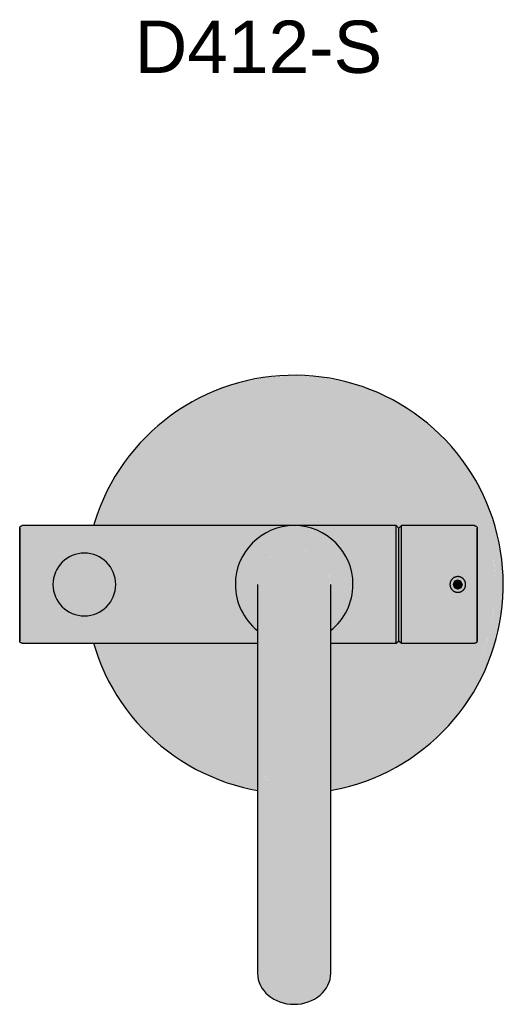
# Model space of a CAD drawing. Header units: millimetres. Extents: x 1548 to 2933, y 428 to 804.
# Tile 2 of 4: x 1948 to 2133, y 428 to 804. Entities that reach past the tile are written whole.
import ezdxf

# ---------------------------------------------------------------- set-up
doc = ezdxf.new("R2010")
doc.units = ezdxf.units.MM
doc.layers.add('Duten_D412_BrushedStainlessSteel', color=252, linetype='Continuous')
doc.layers.add('P-SANR-FIXT-IDEN', color=2, linetype='Continuous', lineweight=9)
doc.styles.add('Arial', font='arial.ttf', dxfattribs={"height": 20})

msp = doc.modelspace()

# ---------------------------------------------------------------- hatches: boundary and pattern name
at = {"layer": 'Duten_D412_BrushedStainlessSteel'}
for points in [[(2130.73, 588.39), (2132.68, 588.39), (2131.96, 599.03), (2129.72, 609.79), (2126.54, 619.13), (2121.97, 628.39), (2116.15, 637.09), (2109.11, 645.09), (2101.39, 651.86), (2092.68, 657.67), (2083.3, 662.3), (2072.61, 665.82), (2062.73, 667.73), (2052.56, 668.38), (2041.43, 667.55), (2031.8, 665.6), (2022.07, 662.3), (2012.68, 657.67), (2003.98, 651.86), (1996.12, 644.96), (1988.8, 636.47), (1983.4, 628.39), (1978.67, 618.7), (1976, 610.77), (1979.14, 610.77), (1981.55, 617.86), (1986, 626.89), (1991.6, 635.27), (1998.24, 642.84), (2005.81, 649.48), (2014.18, 655.08), (2023.9, 659.76), (2032.76, 662.77), (2042.63, 664.73), (2052.68, 665.39), (2062.73, 664.73), (2072.61, 662.77), (2082.15, 659.53), (2091.18, 655.08), (2099.56, 649.48), (2107.13, 642.84), (2113.77, 635.27), (2119.37, 626.89), (2123.82, 617.86), (2127.15, 607.88), (2129.03, 598.44), (2129.68, 588.39), (2130.07, 588.39)], [(2129.68, 588.39), (2128.91, 599.03), (2127.06, 608.32), (2123.82, 617.86), (2119.37, 626.89), (2113.77, 635.27), (2107.13, 642.84), (2099.56, 649.48), (2091.18, 655.08), (2082.15, 659.53), (2072.61, 662.77), (2062.73, 664.73), (2052.68, 665.39), (2042.63, 664.73), (2032.76, 662.77), (2023.22, 659.53), (2014.18, 655.08), (2005.81, 649.48), (1998.24, 642.84), (1991.6, 635.27), (1986, 626.89), (1981.55, 617.86), (1979.14, 610.77), (2091.68, 610.77), (2092.7, 609.79), (2093.68, 610.77), (2122.16, 610.73), (2122.36, 610.53), (2122.54, 610.37), (2122.68, 609.77), (2122.68, 588.39), (2124.85, 588.39)], [(1947.79, 588.39), (1948.68, 588.39), (1948.68, 610.77), (1948.14, 610.73), (1947.75, 610.14), (1947.68, 609.77), (1947.68, 588.39)], [(2074.69, 588.39), (2075.18, 588.39), (2074.69, 593.07), (2073.24, 597.54), (2070.89, 601.62), (2067.74, 605.11), (2063.93, 607.88), (2059.64, 609.79), (2055.04, 610.77), (2050.33, 610.77), (2045.73, 609.79), (2041.43, 607.88), (2037.63, 605.11), (2034.48, 601.62), (2032.13, 597.54), (2030.68, 593.07), (2030.18, 588.39), (2038.69, 588.4), (2039.33, 592.43), (2040.56, 595.39), (2043.04, 598.49), (2045.68, 600.52), (2049.31, 601.95), (2052.68, 602.39), (2056.4, 601.88), (2059.81, 600.42), (2062.58, 598.29), (2064.93, 595.1), (2066.21, 592.01), (2066.68, 588.39), (2073.55, 588.39)], [(2092.68, 588.39), (2092.6, 609.86), (2091.68, 610.77), (2091.68, 588.39)], [(2092.68, 588.39), (2093.68, 588.39), (2093.68, 610.77), (2092.68, 609.76), (2092.68, 588.56)], [(2097.36, 588.39), (2112.28, 588.39), (2113.17, 590.52), (2114.51, 591.14), (2115.28, 591.39), (2117.4, 590.51), (2118.28, 588.39), (2121.68, 588.39), (2121.68, 610.77), (2093.68, 610.77), (2093.68, 588.39)], [(2122.68, 588.39), (2122.64, 609.96), (2122.4, 610.51), (2121.68, 610.77), (2121.68, 588.39), (2122.59, 588.39)], [(2052.68, 509.98), (2052.68, 602.39), (2049.06, 601.91), (2045.53, 600.4), (2042.59, 598.03), (2040.56, 595.39), (2039.16, 592.01), (2038.68, 587.76), (2038.78, 582.2), (2038.79, 578.3), (2038.69, 564.16), (2038.76, 521.37), (2039.16, 518.78), (2040.56, 515.92), (2043.14, 513.23), (2045.68, 511.57), (2049.31, 510.36), (2049.75, 510.31)], [(2052.68, 509.98), (2056.31, 510.39), (2059.68, 511.57), (2062.58, 513.46), (2064.81, 515.92), (2066.21, 518.78), (2066.68, 521.86), (2066.59, 533.02), (2066.59, 539.87), (2066.66, 545.34), (2066.58, 572.63), (2066.6, 581.98), (2066.57, 589.21), (2066.04, 592.43), (2064.81, 595.39), (2062.47, 598.38), (2059.68, 600.52), (2056, 601.95), (2052.68, 602.39), (2052.68, 510.39)], [(1972.42, 576.39), (1975.53, 576.8), (1978.42, 578), (1980.91, 579.91), (1982.92, 582.64), (1984.01, 585.29), (1984.42, 588.39), (1984.01, 591.5), (1982.82, 594.39), (1980.91, 596.88), (1978.33, 598.82), (1975.53, 599.98), (1972.42, 600.39), (1969.32, 599.98), (1966.42, 598.78), (1963.94, 596.88), (1962.03, 594.39), (1960.83, 591.5), (1960.47, 588.01), (1960.83, 585.29), (1962.03, 582.39), (1963.94, 579.91), (1966.42, 578), (1969.32, 576.8)], [(2112.57, 588.39), (2113.28, 588.39), (2113.86, 589.81), (2115.28, 590.39), (2116.69, 589.81), (2117.4, 588.39), (2118.28, 588.39), (2117.4, 590.51), (2116.34, 590.99), (2115.21, 591.37), (2113.55, 590.72), (2113.15, 590.51), (2112.57, 589.17), (2112.28, 588.39), (2112.47, 588.39)], [(1948.68, 566.01), (1948.68, 588.39), (1947.68, 588.39), (1947.78, 566.46), (1948.27, 566.04), (1948.48, 566.03)], [(2091.68, 566.01), (2092.68, 567.01), (2092.68, 588.39), (2091.68, 588.39), (2091.68, 566.03)], [(2093.68, 566.01), (2093.68, 588.39), (2092.68, 588.39), (2092.7, 566.99), (2093.67, 566.03)], [(2097.36, 566.01), (2121.68, 566.03), (2121.68, 588.39), (2118.28, 588.39), (2117.28, 586.22), (2115.28, 585.39), (2113.15, 586.27), (2112.28, 588.39), (2093.68, 588.39), (2093.68, 566.01)], [(2115.28, 585.39), (2117.4, 586.27), (2118.28, 588.39), (2117.23, 588.28), (2116.69, 586.98), (2115.2, 586.42), (2113.86, 586.98), (2113.28, 588.39), (2112.28, 588.39), (2113.28, 586.2), (2114.22, 585.8), (2114.8, 585.57)], [(2113.28, 588.39), (2117.28, 588.39), (2116.59, 589.85), (2115.21, 590.36), (2113.86, 589.81)], [(2115.28, 586.39), (2116.69, 586.98), (2117.28, 588.39), (2113.28, 588.39), (2113.86, 586.98), (2115.21, 586.42)], [(2122.11, 565.99), (2122.52, 566.35), (2122.68, 567.01), (2122.58, 588.39), (2121.68, 588.39), (2121.68, 566.01), (2122.08, 565.99)], [(2052.68, 427.87), (2052.68, 509.98), (2049.06, 510.39), (2045.68, 511.57), (2042.78, 513.46), (2040.56, 515.92), (2039.16, 518.78), (2038.68, 521.86), (2038.68, 439.74), (2039.16, 436.67), (2040.56, 433.81), (2042.78, 431.35), (2045.68, 429.46), (2049.06, 428.27), (2049.75, 428.2)], [(2052.68, 427.87), (2056.31, 428.27), (2059.68, 429.46), (2062.58, 431.35), (2064.81, 433.81), (2066.21, 436.67), (2066.68, 439.74), (2066.68, 521.86), (2066.21, 518.78), (2064.81, 515.92), (2062.23, 513.23), (2059.68, 511.57), (2056.31, 510.39), (2052.68, 509.98)]]:
    msp.add_hatch(color=256, dxfattribs=at).paths.add_polyline_path(points, flags=0)
h = msp.add_hatch(color=256, dxfattribs=at)
h.paths.add_polyline_path([(1948.68, 588.39), (1960.42, 588.39), (1960.83, 591.5), (1962.03, 594.39), (1964.17, 597.06), (1966.43, 598.79), (1969.32, 599.98), (1972.42, 600.39), (1975.53, 599.98), (1978.42, 598.78), (1981.18, 596.53), (1982.82, 594.39), (1984.01, 591.5), (1984.42, 588.39), (2030.18, 588.39), (2030.68, 593.07), (2032.13, 597.54), (2034.48, 601.62), (2037.84, 605.27), (2041.93, 608.1), (2046.04, 609.86), (2050.33, 610.77), (1948.68, 610.77), (1948.68, 592.43)], flags=0)
h.paths.add_polyline_path([(2075.18, 588.39), (2091.68, 588.39), (2091.68, 610.77), (2055.04, 610.77), (2059.64, 609.79), (2063.93, 607.88), (2067.74, 605.11), (2070.89, 601.62), (2073.37, 597.14), (2074.71, 592.86), (2075.13, 588.93)], flags=0)
h = msp.add_hatch(color=256, dxfattribs=at)
h.paths.add_polyline_path([(1948.68, 566.01), (2038.7, 566.03), (2038.69, 570.9), (2037.63, 571.67), (2034.48, 575.17), (2032, 579.65), (2030.65, 583.92), (2030.18, 588.39), (1984.42, 588.39), (1984.01, 585.29), (1982.82, 582.39), (1980.91, 579.91), (1978.33, 577.96), (1975.53, 576.8), (1972.42, 576.39), (1969.32, 576.8), (1966.42, 578), (1963.94, 579.91), (1962.03, 582.39), (1960.83, 585.29), (1960.42, 588.39), (1948.68, 588.39), (1948.68, 566.03)], flags=0)
h.paths.add_polyline_path([(2066.61, 566.01), (2091.68, 566.03), (2091.68, 588.39), (2075.18, 588.39), (2074.69, 583.71), (2073.23, 579.23), (2070.89, 575.17), (2067.74, 571.67), (2066.57, 570.82), (2066.6, 566.01)], flags=0)
h = msp.add_hatch(color=256, dxfattribs=at)
h.paths.add_polyline_path([(2038.68, 509.78), (2038.68, 512.84), (2032.76, 514.02), (2023.22, 517.25), (2014.18, 521.71), (2005.81, 527.3), (1998.24, 533.94), (1991.6, 541.52), (1986, 549.89), (1981.55, 558.92), (1979.14, 566.01), (1976, 565.94), (1979.15, 557.02), (1983.47, 548.28), (1989.22, 539.69), (1996.26, 531.7), (2004.06, 524.87), (2012.68, 519.11), (2022.07, 514.48), (2032.76, 510.96), (2037.69, 509.98)], flags=0)
h.paths.add_polyline_path([(2066.68, 509.78), (2073.39, 511.12), (2083.3, 514.48), (2092.68, 519.11), (2101.51, 525.03), (2109.3, 531.87), (2116.57, 540.31), (2121.97, 548.39), (2126.7, 558.08), (2130.04, 568.08), (2132, 577.95), (2132.68, 588.39), (2129.68, 588.39), (2129.03, 578.34), (2126.82, 567.75), (2123.82, 558.92), (2119.37, 549.89), (2113.77, 541.52), (2107.13, 533.94), (2099.56, 527.3), (2091.18, 521.71), (2081.47, 517.02), (2072.61, 514.02), (2066.68, 512.84), (2066.68, 509.8)], flags=0)
h = msp.add_hatch(color=256, dxfattribs=at)
h.paths.add_polyline_path([(2038.68, 512.84), (2038.69, 566.01), (1979.14, 566.01), (1981.55, 558.92), (1986, 549.89), (1991.6, 541.52), (1998.24, 533.94), (2005.81, 527.3), (2014.18, 521.71), (2023.22, 517.25), (2032.76, 514.02), (2036.69, 513.23)], flags=0)
h.paths.add_polyline_path([(2066.68, 512.84), (2072.61, 514.02), (2082.15, 517.25), (2091.18, 521.71), (2099.56, 527.3), (2107.13, 533.94), (2113.77, 541.52), (2119.37, 549.89), (2123.82, 558.92), (2127.15, 568.91), (2129.08, 579.23), (2129.68, 588.39), (2122.68, 588.39), (2122.59, 566.64), (2122.37, 566.21), (2122.08, 565.99), (2121.68, 566.01), (2093.67, 566.03), (2092.67, 566.99), (2091.68, 566.01), (2066.59, 566.01), (2066.68, 543.07), (2066.53, 537.9), (2066.68, 515.92), (2066.68, 513.23)], flags=0)
h = msp.add_hatch(color=256, dxfattribs=at)
h.paths.add_polyline_path([(2066.57, 570.82), (2067.74, 571.67), (2070.89, 575.17), (2073.24, 579.24), (2074.75, 584.27), (2075.18, 588.39), (2066.68, 588.39), (2066.57, 571.47)], flags=0)
h.paths.add_polyline_path([(2038.72, 570.88), (2038.71, 585.15), (2038.68, 588.39), (2030.18, 588.39), (2030.68, 583.71), (2032.14, 579.23), (2034.48, 575.17), (2037.95, 571.43), (2038.71, 570.89)], flags=0)

# ---------------------------------------------------------------- linework, layer by layer
for p, q in [((2091.68, 610.89), (1948.68, 610.89)), ((2092.68, 609.89), (2091.68, 610.89)), ((2091.68, 588.39), (2091.68, 610.77)), ((2093.68, 610.89), (2092.68, 609.89)), ((2121.68, 610.89), (2093.68, 610.89)), ((2093.68, 588.39), (2093.68, 610.77)), ((2092.68, 588.39), (2092.68, 609.77)), ((2091.68, 566.01), (2091.68, 588.39)), ((2092.68, 567.01), (2092.68, 588.39)), ((2093.68, 566.01), (2093.68, 588.39)), ((1948.68, 565.89), (2038.71, 565.89)), ((2066.59, 565.89), (2091.68, 565.89)), ((2091.68, 565.89), (2092.68, 566.89)), ((2092.68, 566.89), (2093.68, 565.89)), ((2093.68, 565.89), (2121.68, 565.89)), ((2038.68, 521.86), (2038.68, 439.74)), ((2066.68, 439.74), (2066.68, 521.86))]:
    msp.add_line(p, q, dxfattribs=at)
at = {"layer": 'Duten_D412_BrushedStainlessSteel', "flags": 128}
for points in [[(2132.68, 588.39), (2132.62, 591.59), (2132.43, 594.78), (2132.11, 597.97), (2131.66, 601.14), (2131.09, 604.28), (2130.39, 607.41), (2129.57, 610.5), (2128.62, 613.56), (2127.56, 616.57), (2126.37, 619.54), (2125.06, 622.47), (2123.64, 625.33), (2122.11, 628.14), (2120.46, 630.89), (2118.71, 633.56), (2116.85, 636.17), (2114.89, 638.69), (2112.83, 641.14), (2110.67, 643.51), (2108.42, 645.78), (2106.08, 647.96), (2103.66, 650.05), (2101.15, 652.04), (2098.57, 653.93), (2095.91, 655.71), (2093.18, 657.38), (2090.39, 658.95), (2087.54, 660.4), (2084.63, 661.74), (2081.67, 662.95), (2078.67, 664.05), (2075.62, 665.03), (2072.54, 665.89), (2069.42, 666.62), (2066.28, 667.23), (2063.12, 667.71), (2059.94, 668.06), (2056.75, 668.29), (2053.55, 668.39), (2050.35, 668.36), (2047.15, 668.2), (2043.97, 667.91), (2040.79, 667.5), (2037.64, 666.96), (2034.51, 666.3), (2031.41, 665.51), (2028.34, 664.6), (2025.31, 663.56), (2022.33, 662.41), (2019.39, 661.14), (2016.51, 659.75), (2013.69, 658.24), (2010.92, 656.63), (2008.23, 654.9), (2005.6, 653.07), (2003.06, 651.14), (2000.59, 649.1), (1998.2, 646.97), (1995.9, 644.74), (1993.69, 642.43), (1991.58, 640.03), (1989.56, 637.54), (1987.65, 634.98), (1985.84, 632.34), (1984.13, 629.63), (1982.54, 626.86), (1981.06, 624.02), (1979.69, 621.13), (1978.44, 618.18), (1977.31, 615.19), (1976.3, 612.15), (1975.89, 610.77)], [(1947.68, 609.89), (1947.69, 609.93), (1947.69, 609.97), (1947.69, 610.01), (1947.7, 610.05), (1947.7, 610.09), (1947.71, 610.13), (1947.72, 610.17), (1947.73, 610.21), (1947.75, 610.24), (1947.76, 610.28), (1947.78, 610.32), (1947.8, 610.35), (1947.82, 610.39), (1947.84, 610.42), (1947.86, 610.46), (1947.88, 610.49), (1947.91, 610.52), (1947.93, 610.55), (1947.96, 610.58), (1947.99, 610.61), (1948.02, 610.64), (1948.05, 610.66), (1948.08, 610.69), (1948.11, 610.71), (1948.14, 610.73), (1948.18, 610.75), (1948.21, 610.77), (1948.25, 610.79), (1948.28, 610.81), (1948.32, 610.82), (1948.36, 610.84), (1948.4, 610.85), (1948.44, 610.86), (1948.47, 610.87), (1948.51, 610.88), (1948.55, 610.88), (1948.59, 610.89), (1948.63, 610.89), (1948.67, 610.89), (1948.68, 610.89)], [(1947.68, 588.39), (1947.68, 589.25), (1947.68, 590.11), (1947.68, 590.97), (1947.68, 591.82), (1947.68, 592.66), (1947.68, 593.5), (1947.68, 594.33), (1947.68, 595.15), (1947.68, 595.97), (1947.68, 596.76), (1947.68, 597.55), (1947.68, 598.32), (1947.68, 599.07), (1947.68, 599.81), (1947.68, 600.53), (1947.68, 601.23), (1947.68, 601.91), (1947.68, 602.57), (1947.68, 603.2), (1947.68, 603.81), (1947.68, 604.4), (1947.68, 604.96), (1947.68, 605.5), (1947.68, 606), (1947.68, 606.48), (1947.68, 606.93), (1947.68, 607.35), (1947.68, 607.74), (1947.68, 608.1), (1947.68, 608.43), (1947.68, 608.73), (1947.68, 608.99), (1947.68, 609.22), (1947.68, 609.42), (1947.68, 609.58), (1947.68, 609.71), (1947.68, 609.8), (1947.68, 609.86), (1947.68, 609.89), (1947.68, 609.89)], [(1947.68, 609.89), (1947.68, 609.87), (1947.68, 609.82), (1947.68, 609.74), (1947.68, 609.62), (1947.68, 609.46), (1947.68, 609.28), (1947.68, 609.05), (1947.68, 608.8), (1947.68, 608.51), (1947.68, 608.19), (1947.68, 607.84), (1947.68, 607.46), (1947.68, 607.05), (1947.68, 606.61), (1947.68, 606.14), (1947.68, 605.64), (1947.68, 605.11), (1947.68, 604.56), (1947.68, 603.98), (1947.68, 603.37), (1947.68, 602.74), (1947.68, 602.09), (1947.68, 601.42), (1947.68, 600.72), (1947.68, 600.01), (1947.68, 599.28), (1947.68, 598.53), (1947.68, 597.76), (1947.68, 596.98), (1947.68, 596.18), (1947.68, 595.37), (1947.68, 594.56), (1947.68, 593.73), (1947.68, 592.89), (1947.68, 592.05), (1947.68, 591.2), (1947.68, 590.34), (1947.68, 589.48), (1947.68, 588.62), (1947.68, 588.39)], [(2121.68, 610.89), (2121.72, 610.89), (2121.76, 610.89), (2121.8, 610.88), (2121.84, 610.88), (2121.88, 610.87), (2121.92, 610.86), (2121.96, 610.85), (2122, 610.84), (2122.04, 610.83), (2122.07, 610.81), (2122.11, 610.8), (2122.15, 610.78), (2122.18, 610.76), (2122.22, 610.74), (2122.25, 610.72), (2122.28, 610.69), (2122.31, 610.67), (2122.34, 610.64), (2122.37, 610.62), (2122.4, 610.59), (2122.43, 610.56), (2122.45, 610.53), (2122.48, 610.5), (2122.5, 610.46), (2122.53, 610.43), (2122.55, 610.4), (2122.57, 610.36), (2122.58, 610.33), (2122.6, 610.29), (2122.62, 610.25), (2122.63, 610.22), (2122.64, 610.18), (2122.65, 610.14), (2122.66, 610.1), (2122.67, 610.06), (2122.68, 610.02), (2122.68, 609.98), (2122.68, 609.94), (2122.68, 609.9), (2122.68, 609.89)], [(2122.68, 588.39), (2122.68, 589.25), (2122.68, 590.11), (2122.68, 590.97), (2122.68, 591.82), (2122.68, 592.66), (2122.68, 593.5), (2122.68, 594.33), (2122.68, 595.15), (2122.68, 595.97), (2122.68, 596.76), (2122.68, 597.55), (2122.68, 598.32), (2122.68, 599.07), (2122.68, 599.81), (2122.68, 600.53), (2122.68, 601.23), (2122.68, 601.91), (2122.68, 602.57), (2122.68, 603.2), (2122.68, 603.81), (2122.68, 604.4), (2122.68, 604.96), (2122.68, 605.5), (2122.68, 606), (2122.68, 606.48), (2122.68, 606.93), (2122.68, 607.35), (2122.68, 607.74), (2122.68, 608.1), (2122.68, 608.43), (2122.68, 608.73), (2122.68, 608.99), (2122.68, 609.22), (2122.68, 609.42), (2122.68, 609.58), (2122.68, 609.71), (2122.68, 609.8), (2122.68, 609.86), (2122.68, 609.89), (2122.68, 609.89)], [(2122.68, 609.89), (2122.68, 609.87), (2122.68, 609.82), (2122.68, 609.74), (2122.68, 609.62), (2122.68, 609.46), (2122.68, 609.28), (2122.68, 609.05), (2122.68, 608.8), (2122.68, 608.51), (2122.68, 608.19), (2122.68, 607.84), (2122.68, 607.46), (2122.68, 607.05), (2122.68, 606.61), (2122.68, 606.14), (2122.68, 605.64), (2122.68, 605.11), (2122.68, 604.56), (2122.68, 603.98), (2122.68, 603.37), (2122.68, 602.74), (2122.68, 602.09), (2122.68, 601.42), (2122.68, 600.72), (2122.68, 600.01), (2122.68, 599.28), (2122.68, 598.53), (2122.68, 597.76), (2122.68, 596.98), (2122.68, 596.18), (2122.68, 595.37), (2122.68, 594.56), (2122.68, 593.73), (2122.68, 592.89), (2122.68, 592.05), (2122.68, 591.2), (2122.68, 590.34), (2122.68, 589.48), (2122.68, 588.62), (2122.68, 588.39)], [(2118.28, 588.39), (2118.27, 588.51), (2118.27, 588.63), (2118.25, 588.75), (2118.24, 588.87), (2118.22, 588.99), (2118.19, 589.1), (2118.16, 589.22), (2118.12, 589.34), (2118.08, 589.45), (2118.04, 589.56), (2117.99, 589.67), (2117.94, 589.78), (2117.88, 589.88), (2117.82, 589.98), (2117.75, 590.09), (2117.68, 590.18), (2117.61, 590.28), (2117.53, 590.37), (2117.45, 590.46), (2117.37, 590.54), (2117.28, 590.63), (2117.19, 590.7), (2117.09, 590.78), (2117, 590.85), (2116.9, 590.92), (2116.79, 590.98), (2116.69, 591.04), (2116.58, 591.09), (2116.47, 591.14), (2116.36, 591.19), (2116.25, 591.23), (2116.14, 591.27), (2116.02, 591.3), (2115.9, 591.33), (2115.79, 591.35), (2115.67, 591.37), (2115.55, 591.38), (2115.43, 591.39), (2115.31, 591.39), (2115.19, 591.39), (2115.07, 591.38), (2114.95, 591.37), (2114.83, 591.36), (2114.71, 591.34), (2114.59, 591.31), (2114.48, 591.28), (2114.36, 591.25), (2114.25, 591.21), (2114.14, 591.17), (2114.03, 591.12), (2113.92, 591.07), (2113.81, 591.01), (2113.71, 590.95), (2113.61, 590.89), (2113.51, 590.82), (2113.42, 590.74), (2113.32, 590.67), (2113.23, 590.59), (2113.15, 590.5), (2113.06, 590.42), (2112.98, 590.33), (2112.91, 590.23), (2112.84, 590.14), (2112.77, 590.04), (2112.71, 589.94), (2112.65, 589.83), (2112.59, 589.73), (2112.54, 589.62), (2112.49, 589.51), (2112.45, 589.4), (2112.41, 589.28), (2112.38, 589.17), (2112.35, 589.05), (2112.33, 588.93), (2112.31, 588.81), (2112.29, 588.7), (2112.28, 588.58), (2112.28, 588.46), (2112.28, 588.39)], [(1947.68, 588.39), (1947.68, 587.53), (1947.68, 586.67), (1947.68, 585.82), (1947.68, 584.97), (1947.68, 584.12), (1947.68, 583.28), (1947.68, 582.45), (1947.68, 581.63), (1947.68, 580.82), (1947.68, 580.02), (1947.68, 579.23), (1947.68, 578.46), (1947.68, 577.71), (1947.68, 576.97), (1947.68, 576.25), (1947.68, 575.55), (1947.68, 574.87), (1947.68, 574.21), (1947.68, 573.58), (1947.68, 572.97), (1947.68, 572.38), (1947.68, 571.82), (1947.68, 571.29), (1947.68, 570.78), (1947.68, 570.3), (1947.68, 569.85), (1947.68, 569.43), (1947.68, 569.04), (1947.68, 568.68), (1947.68, 568.35), (1947.68, 568.06), (1947.68, 567.79), (1947.68, 567.56), (1947.68, 567.37), (1947.68, 567.2), (1947.68, 567.08), (1947.68, 566.98), (1947.68, 566.92), (1947.68, 566.89), (1947.68, 566.89)], [(1947.68, 566.89), (1947.68, 566.91), (1947.68, 566.96), (1947.68, 567.05), (1947.68, 567.17), (1947.68, 567.32), (1947.68, 567.51), (1947.68, 567.73), (1947.68, 567.98), (1947.68, 568.27), (1947.68, 568.59), (1947.68, 568.94), (1947.68, 569.32), (1947.68, 569.73), (1947.68, 570.18), (1947.68, 570.65), (1947.68, 571.15), (1947.68, 571.67), (1947.68, 572.23), (1947.68, 572.81), (1947.68, 573.41), (1947.68, 574.04), (1947.68, 574.69), (1947.68, 575.37), (1947.68, 576.06), (1947.68, 576.77), (1947.68, 577.51), (1947.68, 578.26), (1947.68, 579.02), (1947.68, 579.81), (1947.68, 580.6), (1947.68, 581.41), (1947.68, 582.23), (1947.68, 583.06), (1947.68, 583.89), (1947.68, 584.74), (1947.68, 585.59), (1947.68, 586.44), (1947.68, 587.3), (1947.68, 588.16), (1947.68, 588.39)], [(2038.68, 588.39), (2038.68, 588.36), (2038.68, 588.28), (2038.68, 588.13), (2038.68, 587.93), (2038.68, 587.67), (2038.68, 587.36), (2038.68, 586.99), (2038.68, 586.56), (2038.68, 586.08), (2038.68, 585.55), (2038.68, 584.96), (2038.68, 584.32), (2038.68, 583.63), (2038.68, 582.89), (2038.68, 582.1), (2038.68, 581.27), (2038.68, 580.38), (2038.68, 579.46), (2038.68, 578.49), (2038.68, 577.47), (2038.68, 576.42), (2038.68, 575.33), (2038.68, 574.2), (2038.68, 573.04), (2038.68, 571.84), (2038.68, 570.62), (2038.68, 569.36), (2038.68, 568.08), (2038.68, 566.77), (2038.68, 565.44), (2038.68, 564.08), (2038.68, 562.71), (2038.68, 561.33), (2038.68, 559.92), (2038.68, 558.51), (2038.68, 557.09), (2038.68, 555.66), (2038.68, 554.22), (2038.68, 552.78), (2038.68, 551.34), (2038.68, 549.9), (2038.68, 548.47), (2038.68, 547.04), (2038.68, 545.62), (2038.68, 544.21), (2038.68, 542.82), (2038.68, 541.44), (2038.68, 540.07), (2038.68, 538.73), (2038.68, 537.41), (2038.68, 536.11), (2038.68, 534.84), (2038.68, 533.6), (2038.68, 532.39), (2038.68, 531.21), (2038.68, 530.06), (2038.68, 528.95), (2038.68, 527.87), (2038.68, 526.84), (2038.68, 525.85), (2038.68, 524.89), (2038.68, 523.99), (2038.68, 523.13), (2038.68, 522.31), (2038.68, 521.86)], [(2066.68, 521.86), (2066.68, 522.64), (2066.68, 523.48), (2066.68, 524.36), (2066.68, 525.28), (2066.68, 526.25), (2066.68, 527.26), (2066.68, 528.32), (2066.68, 529.41), (2066.68, 530.53), (2066.68, 531.69), (2066.68, 532.89), (2066.68, 534.11), (2066.68, 535.37), (2066.68, 536.65), (2066.68, 537.96), (2066.68, 539.29), (2066.68, 540.64), (2066.68, 542.01), (2066.68, 543.4), (2066.68, 544.8), (2066.68, 546.21), (2066.68, 547.63), (2066.68, 549.06), (2066.68, 550.5), (2066.68, 551.94), (2066.68, 553.38), (2066.68, 554.82), (2066.68, 556.25), (2066.68, 557.68), (2066.68, 559.1), (2066.68, 560.51), (2066.68, 561.91), (2066.68, 563.29), (2066.68, 564.65), (2066.68, 565.99), (2066.68, 567.32), (2066.68, 568.61), (2066.68, 569.89), (2066.68, 571.13), (2066.68, 572.34), (2066.68, 573.53), (2066.68, 574.68), (2066.68, 575.79), (2066.68, 576.86), (2066.68, 577.9), (2066.68, 578.9), (2066.68, 579.85), (2066.68, 580.76), (2066.68, 581.62), (2066.68, 582.44), (2066.68, 583.21), (2066.68, 583.93), (2066.68, 584.6), (2066.68, 585.21), (2066.68, 585.78), (2066.68, 586.29), (2066.68, 586.75), (2066.68, 587.15), (2066.68, 587.5), (2066.68, 587.79), (2066.68, 588.02), (2066.68, 588.2), (2066.68, 588.32), (2066.68, 588.38), (2066.68, 588.39)], [(2066.68, 509.64), (2067.73, 509.82), (2070.86, 510.48), (2073.96, 511.27), (2077.03, 512.19), (2080.06, 513.22), (2083.04, 514.37), (2085.98, 515.65), (2088.86, 517.04), (2091.68, 518.54), (2094.44, 520.16), (2097.14, 521.88), (2099.76, 523.71), (2102.31, 525.65), (2104.78, 527.68), (2107.17, 529.81), (2109.47, 532.04), (2111.68, 534.35), (2113.79, 536.76), (2115.81, 539.24), (2117.72, 541.8), (2119.53, 544.44), (2121.24, 547.15), (2122.83, 549.93), (2124.31, 552.76), (2125.68, 555.65), (2126.93, 558.6), (2128.06, 561.59), (2129.07, 564.63), (2129.96, 567.7), (2130.73, 570.81), (2131.37, 573.94), (2131.88, 577.1), (2132.27, 580.28), (2132.53, 583.47), (2132.67, 586.66), (2132.68, 588.39)], [(2112.28, 588.39), (2112.28, 588.27), (2112.29, 588.15), (2112.3, 588.03), (2112.31, 587.91), (2112.34, 587.8), (2112.36, 587.68), (2112.39, 587.56), (2112.43, 587.45), (2112.47, 587.33), (2112.51, 587.22), (2112.56, 587.11), (2112.62, 587.01), (2112.67, 586.9), (2112.73, 586.8), (2112.8, 586.7), (2112.87, 586.6), (2112.94, 586.51), (2113.02, 586.41), (2113.1, 586.32), (2113.19, 586.24), (2113.27, 586.16), (2113.36, 586.08), (2113.46, 586), (2113.56, 585.93), (2113.66, 585.87), (2113.76, 585.8), (2113.86, 585.75), (2113.97, 585.69), (2114.08, 585.64), (2114.19, 585.6), (2114.3, 585.55), (2114.42, 585.52), (2114.53, 585.49), (2114.65, 585.46), (2114.77, 585.44), (2114.88, 585.42), (2115, 585.4), (2115.12, 585.4), (2115.24, 585.39), (2115.36, 585.39), (2115.48, 585.4), (2115.6, 585.41), (2115.72, 585.42), (2115.84, 585.44), (2115.96, 585.47), (2116.07, 585.5), (2116.19, 585.53), (2116.3, 585.57), (2116.41, 585.62), (2116.52, 585.66), (2116.63, 585.72), (2116.74, 585.77), (2116.84, 585.83), (2116.94, 585.9), (2117.04, 585.97), (2117.14, 586.04), (2117.23, 586.11), (2117.32, 586.19), (2117.41, 586.28), (2117.49, 586.37), (2117.57, 586.46), (2117.64, 586.55), (2117.71, 586.64), (2117.78, 586.74), (2117.85, 586.84), (2117.91, 586.95), (2117.96, 587.06), (2118.01, 587.16), (2118.06, 587.27), (2118.1, 587.39), (2118.14, 587.5), (2118.17, 587.62), (2118.2, 587.73), (2118.23, 587.85), (2118.25, 587.97), (2118.26, 588.09), (2118.27, 588.21), (2118.28, 588.33), (2118.28, 588.39)], [(2122.68, 588.39), (2122.68, 587.53), (2122.68, 586.67), (2122.68, 585.82), (2122.68, 584.97), (2122.68, 584.12), (2122.68, 583.28), (2122.68, 582.45), (2122.68, 581.63), (2122.68, 580.82), (2122.68, 580.02), (2122.68, 579.23), (2122.68, 578.46), (2122.68, 577.71), (2122.68, 576.97), (2122.68, 576.25), (2122.68, 575.55), (2122.68, 574.87), (2122.68, 574.21), (2122.68, 573.58), (2122.68, 572.97), (2122.68, 572.38), (2122.68, 571.82), (2122.68, 571.29), (2122.68, 570.78), (2122.68, 570.3), (2122.68, 569.85), (2122.68, 569.43), (2122.68, 569.04), (2122.68, 568.68), (2122.68, 568.35), (2122.68, 568.06), (2122.68, 567.79), (2122.68, 567.56), (2122.68, 567.37), (2122.68, 567.2), (2122.68, 567.08), (2122.68, 566.98), (2122.68, 566.92), (2122.68, 566.89), (2122.68, 566.89)], [(2122.68, 566.89), (2122.68, 566.91), (2122.68, 566.96), (2122.68, 567.05), (2122.68, 567.17), (2122.68, 567.32), (2122.68, 567.51), (2122.68, 567.73), (2122.68, 567.98), (2122.68, 568.27), (2122.68, 568.59), (2122.68, 568.94), (2122.68, 569.32), (2122.68, 569.73), (2122.68, 570.18), (2122.68, 570.65), (2122.68, 571.15), (2122.68, 571.67), (2122.68, 572.23), (2122.68, 572.81), (2122.68, 573.41), (2122.68, 574.04), (2122.68, 574.69), (2122.68, 575.37), (2122.68, 576.06), (2122.68, 576.77), (2122.68, 577.51), (2122.68, 578.26), (2122.68, 579.02), (2122.68, 579.81), (2122.68, 580.6), (2122.68, 581.41), (2122.68, 582.23), (2122.68, 583.06), (2122.68, 583.89), (2122.68, 584.74), (2122.68, 585.59), (2122.68, 586.44), (2122.68, 587.3), (2122.68, 588.16), (2122.68, 588.39)], [(1948.68, 565.89), (1948.64, 565.89), (1948.6, 565.89), (1948.56, 565.9), (1948.52, 565.9), (1948.49, 565.91), (1948.45, 565.92), (1948.41, 565.93), (1948.37, 565.94), (1948.33, 565.96), (1948.29, 565.97), (1948.26, 565.99), (1948.22, 566), (1948.19, 566.02), (1948.15, 566.04), (1948.12, 566.07), (1948.09, 566.09), (1948.06, 566.11), (1948.02, 566.14), (1948, 566.17), (1947.97, 566.19), (1947.94, 566.22), (1947.91, 566.25), (1947.89, 566.29), (1947.87, 566.32), (1947.84, 566.35), (1947.82, 566.39), (1947.8, 566.42), (1947.78, 566.46), (1947.77, 566.49), (1947.75, 566.53), (1947.74, 566.57), (1947.73, 566.6), (1947.72, 566.64), (1947.71, 566.68), (1947.7, 566.72), (1947.69, 566.76), (1947.69, 566.8), (1947.69, 566.84), (1947.68, 566.88), (1947.68, 566.89)], [(1975.88, 566.01), (1976.75, 563.23), (1977.81, 560.21), (1979, 557.24), (1980.3, 554.32), (1981.72, 551.45), (1983.26, 548.64), (1984.9, 545.9), (1986.66, 543.22), (1988.52, 540.62), (1990.48, 538.09), (1992.54, 535.64), (1994.7, 533.28), (1996.95, 531), (1999.29, 528.82), (2001.71, 526.73), (2004.22, 524.74), (2006.8, 522.86), (2009.46, 521.07), (2012.19, 519.4), (2014.98, 517.83), (2017.83, 516.38), (2020.74, 515.05), (2023.7, 513.83), (2026.7, 512.73), (2029.75, 511.75), (2032.83, 510.89), (2035.95, 510.16), (2038.68, 509.63)], [(2122.68, 566.89), (2122.68, 566.85), (2122.68, 566.81), (2122.68, 566.77), (2122.67, 566.73), (2122.66, 566.69), (2122.66, 566.65), (2122.65, 566.62), (2122.63, 566.58), (2122.62, 566.54), (2122.61, 566.5), (2122.59, 566.47), (2122.57, 566.43), (2122.55, 566.39), (2122.53, 566.36), (2122.51, 566.33), (2122.49, 566.29), (2122.46, 566.26), (2122.44, 566.23), (2122.41, 566.2), (2122.38, 566.17), (2122.35, 566.15), (2122.32, 566.12), (2122.29, 566.1), (2122.26, 566.07), (2122.22, 566.05), (2122.19, 566.03), (2122.16, 566.01), (2122.12, 565.99), (2122.08, 565.97), (2122.05, 565.96), (2122.01, 565.95), (2121.97, 565.93), (2121.93, 565.92), (2121.89, 565.91), (2121.85, 565.91), (2121.81, 565.9), (2121.77, 565.9), (2121.73, 565.89), (2121.69, 565.89), (2121.68, 565.89)]]:
    msp.add_lwpolyline(points, dxfattribs=at)
at = {"layer": 'Duten_D412_BrushedStainlessSteel'}
for centre, radius, start, end in [((2052.68, 588.39), 22.5, 0, 180), ((1972.42, 588.39), 12, 0, 180), ((1972.42, 588.39), 12, 180, 0), ((2052.68, 588.39), 22.5, 180, 231.4388), ((2052.68, 588.39), 22.5, 308.3065, 0)]:
    msp.add_arc(centre, radius, start, end, dxfattribs=at)
for start_param, end_param in [(0, 1.570796), (1.570796, 3.141593)]:
    msp.add_ellipse((2052.68, 439.74), major_axis=(-14, 0), ratio=0.848183, start_param=start_param, end_param=end_param, dxfattribs=at)

# ---------------------------------------------------------------- texts
at = {"layer": 'P-SANR-FIXT-IDEN', "insert": (1991.64, 803.99), "char_height": 20, "width": 117.0464, "attachment_point": 1, "style": 'Arial'}
msp.add_mtext('D412-S', dxfattribs=at)

doc.saveas('drawing.dxf')
